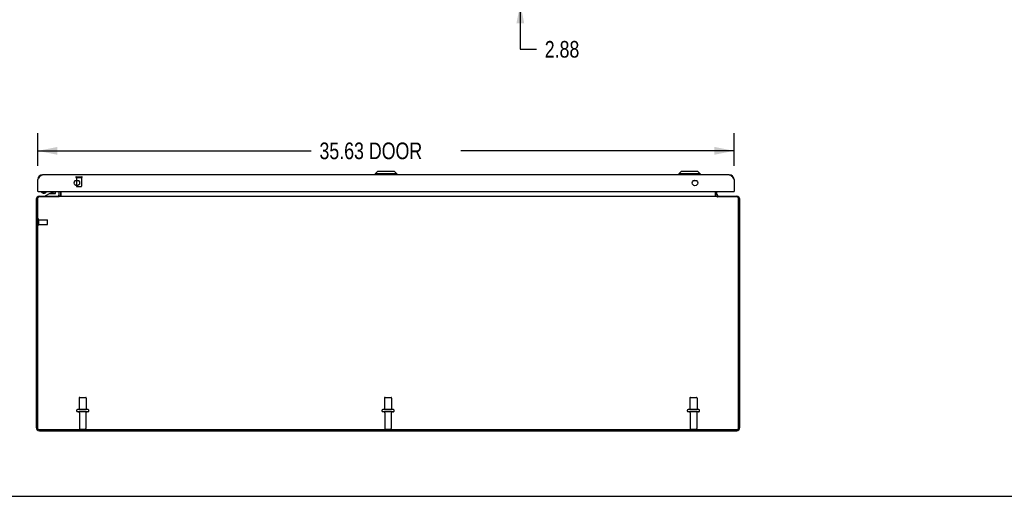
# Model space of a CAD drawing. Header units: inches. Extents: x 0 to 170, y 0 to 110.
# Tile 2 of 10: x 35 to 85, y 0 to 24. Entities that reach past the tile are written whole.
import ezdxf

# ---------------------------------------------------------------- set-up
doc = ezdxf.new("R2010")
doc.units = ezdxf.units.IN
doc.header["$LTSCALE"] = 9.35
doc.header["$MEASUREMENT"] = 0
doc.linetypes.add('HIDDEN', pattern=[0.2, 0.1, -0.1])
doc.layers.get('0').update_dxf_attribs({"linetype": 'CONTINUOUS'})
for name, color, linetype in [('BENT-SUB-8STUDS', 7, 'CONTINUOUS'), ('DEFAULT_2', 8, 'HIDDEN'), ('DIMENSIONS', 7, 'CONTINUOUS')]:
    doc.layers.add(name, color=color, linetype=linetype)
doc.styles.get("Standard").update_dxf_attribs({"font": 'txt', "width": 0.8})
doc.dimstyles.new('DIMSTYLE_1', dxfattribs={"dimtxt": 0.85, "dimasz": 1, "dimexe": 0.18, "dimexo": 0.0625, "dimgap": 0.09, "dimtad": 0, "dimtih": 1, "dimtoh": 1, "dimzin": 4, "dimdsep": 46, "dimtxsty": 'Standard', "dimblk": '_FILLED', "dimblk1": '_FILLED', "dimblk2": '_FILLED', "dimcen": 0.09, "dimadec": 0, "dimazin": 0, "dimtfac": 1, "dimtofl": 0, "dimtmove": 0, "dimatfit": 3, "dimldrblk": '_FILLED', "dimfxl": 0, "dimtolj": 1, "dimtzin": 4, "dimarcsym": 0})
doc.dimstyles.new('DIMSTYLE_2', dxfattribs={"dimtxt": 0.85, "dimasz": 1, "dimexe": 0.18, "dimexo": 0.0625, "dimgap": 0.09, "dimtad": 0, "dimtih": 1, "dimtoh": 1, "dimzin": 4, "dimdsep": 46, "dimtxsty": 'Standard', "dimblk": '_FILLED', "dimblk1": '_FILLED', "dimblk2": '_FILLED', "dimcen": 0.09, "dimadec": 0, "dimazin": 0, "dimtfac": 1, "dimtofl": 0, "dimtmove": 0, "dimatfit": 3, "dimldrblk": '_FILLED', "dimfxl": 0, "dimtolj": 1, "dimtzin": 4, "dimarcsym": 0})

# ---------------------------------------------------------------- blocks, each defined once
blk = doc.blocks.new('_FILLED')
at = {"color": 0, "linetype": 'ByBlock'}
blk.add_solid([(0, 0), (-1, 0.2), (-1, -0.2)], dxfattribs=at)
blk = doc.blocks.new('*D')
at = {"layer": 'BENT-SUB-8STUDS', "color": 2, "linetype": 'CONTINUOUS'}
for p, q in [((120.999, 82.575), (115.101, 82.575)), ((116.001, 82.575), (116.001, 56.659)), ((122.399, 82.575), (124.44, 82.575)), ((123.54, 82.575), (123.54, 70.655)), ((123.54, 54.95), (123.54, 67.68)), ((116.001, 27.325), (116.001, 54.959)), ((122.399, 54.95), (124.44, 54.95)), ((121.699, 28.208), (121.699, 33.013)), ((152.949, 28.025), (152.949, 33.013)), ((121.699, 32.113), (135.865, 32.113)), ((152.949, 32.113), (140.115, 32.113)), ((137.324, 28.025), (137.324, 30.147)), ((152.949, 28.025), (152.949, 30.147)), ((137.324, 29.247), (141.453, 29.247)), ((152.949, 29.247), (149.103, 29.247)), ((120.999, 27.325), (115.101, 27.325))]:
    blk.add_line(p, q, dxfattribs=at)
at = {"layer": 'DIMENSIONS', "color": 2, "linetype": 'CONTINUOUS'}
for p, q in [((35.469, 106.734), (35.469, 108.292)), ((71.469, 106.734), (71.469, 108.292)), ((35.469, 107.392), (51.344, 107.392)), ((71.469, 107.392), (55.594, 107.392)), ((34.927, 106.192), (32.325, 106.192)), ((33.225, 106.192), (33.225, 101.042)), ((33.225, 94.192), (33.225, 99.342)), ((34.927, 94.192), (32.325, 94.192)), ((151.301, 87.386), (150.52, 87.386)), ((151.301, 84.95), (151.301, 87.386)), ((60.235, 84.7), (60.235, 86.952)), ((60.235, 86.952), (61.06, 86.952)), ((154.692, 84.381), (156.179, 86.694)), ((156.179, 86.694), (157.004, 86.694)), ((19.466, 84.7), (21.924, 84.7)), ((21.024, 84.7), (21.024, 55.8)), ((34.912, 84.95), (31.953, 84.95)), ((32.853, 84.95), (32.853, 55.8)), ((59.335, 84.7), (60.968, 84.7)), ((154.481, 84.95), (150.401, 84.95)), ((153.874, 84.197), (150.401, 84.197)), ((151.301, 84.197), (151.301, 82.197)), ((155.324, 84.172), (155.324, 79.528)), ((154.574, 83.497), (154.574, 79.528)), ((59.335, 81.825), (61.016, 81.825)), ((61.016, 81.825), (59.335, 81.825)), ((60.235, 81.825), (60.235, 79.825)), ((60.235, 81.825), (60.235, 58.887)), ((154.574, 80.428), (152.574, 80.428)), ((155.324, 80.428), (157.348, 80.428)), ((37.094, 68.353), (37.094, 66.741)), ((68.344, 68.353), (68.344, 66.741)), ((37.094, 67.453), (48.654, 67.453)), ((68.344, 67.453), (52.904, 67.453)), ((35.546, 66.741), (35.546, 64.212)), ((37.094, 64.212), (37.094, 66.741)), ((68.344, 64.212), (68.344, 66.741)), ((71.171, 64.212), (71.171, 66.741)), ((35.546, 65.112), (33.546, 65.112)), ((37.094, 65.112), (39.022, 65.112)), ((68.344, 65.112), (66.068, 65.112)), ((71.171, 65.112), (73.171, 65.112)), ((60.235, 28.075), (60.235, 57.187)), ((32.853, 24.95), (32.853, 54.1)), ((21.024, 25.2), (21.024, 52.825)), ((60.235, 28.075), (60.235, 30.075)), ((61.016, 28.075), (59.335, 28.075)), ((59.335, 28.075), (61.016, 28.075)), ((19.466, 25.2), (21.924, 25.2)), ((59.335, 25.2), (60.968, 25.2)), ((60.235, 25.2), (60.235, 22.872)), ((34.912, 24.95), (31.953, 24.95)), ((60.235, 22.872), (61.06, 22.872)), ((35.546, 16.909), (35.546, 18.576)), ((71.171, 16.909), (71.171, 18.576)), ((35.546, 17.676), (49.533, 17.676)), ((71.171, 17.676), (57.183, 17.676))]:
    blk.add_line(p, q, dxfattribs=at)
at = {"layer": 'BENT-SUB-8STUDS', "color": 2, "linetype": 'CONTINUOUS'}
for p, rotation in [((116.001, 82.575), 90), ((123.54, 82.575), 90), ((123.54, 54.95), 270), ((121.699, 32.113), 180), ((137.324, 29.247), 180), ((116.001, 27.325), 270)]:
    blk.add_blockref('_FILLED', p, dxfattribs=dict(at, rotation=rotation))
for p in [(152.949, 32.113), (152.949, 29.247)]:
    blk.add_blockref('_FILLED', p, dxfattribs=at)
at = {"layer": 'DIMENSIONS', "color": 2, "linetype": 'CONTINUOUS'}
for p, rotation in [((35.469, 107.392), 180), ((33.225, 106.192), 90), ((33.225, 94.192), 270), ((60.235, 84.7), 270), ((151.301, 84.95), 270), ((154.692, 84.381), 237.2760969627), ((21.024, 84.7), 90), ((32.853, 84.95), 90), ((151.301, 84.197), 90), ((60.235, 81.825), 90), ((60.235, 81.825), 90), ((155.324, 80.428), 180), ((37.094, 67.453), 180), ((37.094, 65.112), 180), ((71.171, 65.112), 180), ((60.235, 28.075), 270), ((60.235, 28.075), 270), ((21.024, 25.2), 270), ((32.853, 24.95), 270), ((60.235, 25.2), 90), ((35.546, 17.676), 180)]:
    blk.add_blockref('_FILLED', p, dxfattribs=dict(at, rotation=rotation))
for p in [(71.469, 107.392), (154.574, 80.428), (68.344, 67.453), (35.546, 65.112), (68.344, 65.112), (71.171, 17.676)]:
    blk.add_blockref('_FILLED', p, dxfattribs=at)
at = {"layer": 'BENT-SUB-8STUDS', "color": 2, "linetype": 'CONTINUOUS', "width": 0.8}
for s, p in [('27.63', (121.84, 69.38)), ('typ.', (122.18, 68.105)), ('55.25', (114.301, 55.384)), ('31.25', (136.29, 31.688)), ('15.63 typ.', (141.878, 28.822))]:
    blk.add_text(s, height=0.85, dxfattribs=at).set_placement(p)
at = {"layer": 'DIMENSIONS', "color": 2, "linetype": 'CONTINUOUS'}
for s, width, p in [('36.00', 0.8, (51.769, 106.967)), ('12.00', 0.8, (31.525, 99.767)), ('.75', 0.8, (148.055, 86.961)), ('2.88', 0.8, (61.485, 86.527)), ('%%c.44', 0.933333, (157.429, 86.269)), ('typ.', 0.8, (147.375, 85.686)), ('typ.', 0.8, (157.429, 84.994)), ('.75', 0.8, (157.773, 80.003)), ('typ.', 0.8, (157.773, 78.728)), ('31.25', 0.8, (49.079, 67.028)), ('1.55', 0.8, (39.447, 64.687)), ('2.83', 0.8, (62.923, 64.687)), ('53.75', 0.8, (58.535, 57.612)), ('59.50', 0.8, (19.324, 54.525)), ('60.00', 0.8, (31.153, 54.525)), ('DOOR', 0.8, (19.664, 53.25)), ('2.88', 0.8, (61.485, 22.447)), ('35.63 DOOR', 0.8, (49.958, 17.251))]:
    blk.add_text(s, height=0.85, dxfattribs=dict(at, width=width)).set_placement(p)

msp = doc.modelspace()

# ---------------------------------------------------------------- linework, layer by layer
at = {"color": 3, "linetype": 'CONTINUOUS'}
for p, q in [((35.546, 15.602), (35.546, 16.209)), ((70.924, 16.456), (35.792, 16.456)), ((71.171, 16.209), (71.171, 15.602)), ((35.469, 15.199), (35.469, 3.515)), ((35.532, 15.238), (35.532, 3.5)), ((35.561, 15.602), (71.156, 15.602)), ((36.604, 15.318), (35.612, 15.318)), ((35.627, 15.357), (71.311, 15.357)), ((36.641, 15.437), (36.641, 15.602)), ((36.641, 15.356), (36.641, 15.337)), ((36.734, 15.377), (36.734, 15.602)), ((70.204, 15.602), (70.204, 15.377)), ((70.297, 15.437), (70.297, 15.602)), ((70.297, 15.356), (70.297, 15.337)), ((70.313, 15.367), (70.31, 15.364)), ((71.326, 15.318), (70.333, 15.318)), ((71.406, 3.5), (71.406, 15.238)), ((71.469, 3.515), (71.469, 15.199)), ((35.612, 3.42), (71.326, 3.42)), ((35.627, 3.357), (71.311, 3.357))]:
    msp.add_line(p, q, dxfattribs=at)
at = {"color": 7, "linetype": 'CONTINUOUS'}
for p, q in [((37.644, 16.134), (37.448, 16.134)), ((52.925, 16.613), (52.807, 16.495)), ((52.807, 16.495), (52.807, 16.456)), ((53.91, 16.495), (52.807, 16.495)), ((53.791, 16.613), (52.925, 16.613)), ((53.791, 16.613), (53.91, 16.495)), ((53.91, 16.495), (53.91, 16.456)), ((68.459, 16.613), (68.341, 16.495)), ((69.444, 16.495), (68.341, 16.495)), ((68.341, 16.495), (68.341, 16.456)), ((69.326, 16.613), (68.459, 16.613)), ((69.269, 16.134), (69.073, 16.134)), ((69.326, 16.613), (69.444, 16.495)), ((69.444, 16.495), (69.444, 16.456)), ((35.561, 15.602), (35.546, 15.602)), ((35.758, 15.602), (35.758, 15.557)), ((35.796, 15.514), (35.776, 15.528)), ((35.915, 15.514), (35.936, 15.528)), ((35.936, 15.528), (35.921, 15.52)), ((35.951, 15.387), (36.144, 15.487)), ((35.951, 15.357), (35.951, 15.387)), ((35.954, 15.602), (35.954, 15.557)), ((36.144, 15.487), (36.434, 15.487)), ((36.279, 15.503), (36.209, 15.503)), ((36.349, 15.503), (36.279, 15.503)), ((36.449, 15.502), (36.449, 15.602)), ((36.619, 15.602), (36.619, 15.417)), ((36.641, 15.356), (36.641, 15.357)), ((36.719, 15.437), (36.719, 15.602)), ((70.219, 15.437), (70.219, 15.602)), ((70.297, 15.356), (70.297, 15.357)), ((71.156, 15.602), (71.171, 15.602)), ((0, 0), (170, 0))]:
    msp.add_line(p, q, dxfattribs=at)
at = {"color": 8, "linetype": 'HIDDEN'}
for p, q in [((37.526, 16.309), (37.526, 15.862)), ((37.526, 16.309), (37.774, 16.309)), ((37.774, 16.309), (37.774, 15.862)), ((35.59, 13.905), (35.59, 14.153)), ((35.59, 14.153), (36.037, 14.153)), ((35.59, 13.905), (36.037, 13.905)), ((37.661, 5.03), (37.661, 4.435)), ((38.027, 5.03), (38.027, 4.435)), ((53.286, 5.03), (53.286, 4.435)), ((53.652, 5.03), (53.652, 4.435)), ((68.911, 5.03), (68.911, 4.435)), ((69.277, 5.03), (69.277, 4.435)), ((37.661, 4.435), (38.027, 4.435)), ((37.678, 4.266), (37.678, 3.465)), ((38.01, 4.266), (38.01, 3.465)), ((53.286, 4.435), (53.652, 4.435)), ((53.303, 4.266), (53.303, 3.465)), ((53.635, 4.266), (53.635, 3.465)), ((68.911, 4.435), (69.277, 4.435)), ((68.928, 4.266), (68.928, 3.465)), ((69.26, 4.266), (69.26, 3.465))]:
    msp.add_line(p, q, dxfattribs=at)
at = {"color": 3, "linetype": 'CONTINUOUS'}
for points in [[(35.546, 16.209), (35.566, 16.242), (35.587, 16.273), (35.607, 16.304), (35.628, 16.333), (35.649, 16.36), (35.669, 16.384), (35.69, 16.405), (35.71, 16.423), (35.731, 16.437), (35.751, 16.448), (35.772, 16.454), (35.792, 16.456)], [(70.924, 16.456), (70.945, 16.454), (70.965, 16.448), (70.986, 16.437), (71.006, 16.423), (71.027, 16.405), (71.048, 16.384), (71.068, 16.36), (71.089, 16.333), (71.109, 16.304), (71.13, 16.273), (71.15, 16.242), (71.171, 16.209)], [(36.641, 15.337), (36.638, 15.335), (36.636, 15.333), (36.634, 15.331), (36.633, 15.33), (36.631, 15.329), (36.629, 15.328), (36.628, 15.328), (36.626, 15.327), (36.624, 15.327), (36.622, 15.326), (36.619, 15.325), (36.617, 15.324), (36.614, 15.323), (36.611, 15.321), (36.608, 15.32), (36.604, 15.318)], [(36.613, 15.377), (36.614, 15.377), (36.615, 15.376), (36.617, 15.375), (36.619, 15.373)], [(36.619, 15.373), (36.625, 15.367), (36.628, 15.364)], [(36.628, 15.364), (36.632, 15.361), (36.635, 15.359)], [(36.711, 15.36), (36.709, 15.358), (36.706, 15.357), (36.704, 15.357)], [(36.734, 15.377), (36.731, 15.377), (36.729, 15.377), (36.727, 15.376), (36.724, 15.374), (36.722, 15.372), (36.72, 15.37), (36.718, 15.368), (36.715, 15.365), (36.713, 15.362), (36.711, 15.36)], [(70.204, 15.377), (70.206, 15.377), (70.209, 15.377), (70.211, 15.376), (70.213, 15.374), (70.216, 15.372), (70.218, 15.37), (70.22, 15.368), (70.222, 15.365), (70.224, 15.362), (70.227, 15.36), (70.229, 15.358), (70.231, 15.357), (70.234, 15.357)], [(70.297, 15.337), (70.299, 15.335), (70.301, 15.333), (70.303, 15.331), (70.305, 15.33), (70.307, 15.329), (70.308, 15.328), (70.31, 15.328), (70.312, 15.327), (70.314, 15.327), (70.316, 15.326), (70.318, 15.325), (70.321, 15.324), (70.324, 15.323), (70.327, 15.321), (70.33, 15.32), (70.333, 15.318)], [(70.31, 15.364), (70.306, 15.361), (70.303, 15.359)], [(70.324, 15.377), (70.323, 15.377), (70.322, 15.376), (70.321, 15.375), (70.318, 15.373), (70.313, 15.367)]]:
    msp.add_lwpolyline(points, dxfattribs=at)
at = {"color": 7, "linetype": 'CONTINUOUS'}
for points in [[(35.776, 15.528), (35.764, 15.539), (35.759, 15.551), (35.758, 15.557)], [(35.811, 15.513), (35.791, 15.52), (35.776, 15.528)], [(35.856, 15.499), (35.839, 15.5), (35.822, 15.503), (35.808, 15.508), (35.796, 15.514)], [(35.856, 15.508), (35.833, 15.509), (35.811, 15.513)], [(35.921, 15.52), (35.901, 15.513), (35.879, 15.509), (35.856, 15.508)], [(35.915, 15.514), (35.904, 15.508), (35.89, 15.503), (35.873, 15.5), (35.856, 15.499)], [(35.954, 15.557), (35.953, 15.551), (35.947, 15.539), (35.936, 15.528)]]:
    msp.add_lwpolyline(points, dxfattribs=at)
at = {"color": 3, "linetype": 'CONTINUOUS'}
for centre in [(37.546, 16.034), (69.171, 16.034)]:
    msp.add_circle(centre, 0.141, dxfattribs=at)
for centre, radius, start, end in [((35.792, 16.209), 0.246, 90, 180), ((70.924, 16.209), 0.246, 0, 90), ((35.627, 15.199), 0.158, 90, 180), ((35.612, 15.238), 0.08, 90, 180), ((35.561, 15.617), 0.015, 180, 270), ((36.561, 15.437), 0.08, 276.845, 360), ((70.377, 15.437), 0.08, 180, 263.155), ((71.156, 15.617), 0.015, 270, 360), ((71.311, 15.199), 0.158, 0, 90), ((71.326, 15.238), 0.08, 0, 90), ((35.627, 3.515), 0.158, 180, 270), ((35.612, 3.5), 0.08, 180, 270), ((71.311, 3.515), 0.158, 270, 360), ((71.326, 3.5), 0.08, 270, 360)]:
    msp.add_arc(centre, radius, start, end, dxfattribs=at)
at = {"color": 7, "linetype": 'CONTINUOUS'}
for centre, radius, start, end in [((36.209, 15.413), 0.09, 90, 124.406), ((36.349, 15.413), 0.09, 55.594, 90), ((36.434, 15.502), 0.015, 270, 360), ((36.559, 15.417), 0.06, 285, 360), ((36.561, 15.437), 0.158, 329.5226, 360), ((70.377, 15.437), 0.158, 180, 210.4774)]:
    msp.add_arc(centre, radius, start, end, dxfattribs=at)
at = {"layer": 'DEFAULT_2', "color": 8, "linetype": 'HIDDEN'}
for p, q in [((37.508, 16.352), (37.792, 16.352)), ((37.508, 16.309), (37.792, 16.309)), ((37.536, 15.852), (37.763, 15.852)), ((35.547, 13.887), (35.547, 14.171)), ((35.59, 13.887), (35.59, 14.171)), ((36.047, 13.915), (36.047, 14.143)), ((37.691, 5.06), (37.997, 5.06)), ((53.316, 5.06), (53.622, 5.06)), ((68.941, 5.06), (69.247, 5.06)), ((38.108, 4.435), (37.579, 4.435)), ((38.108, 4.329), (37.579, 4.329)), ((53.733, 4.435), (53.204, 4.435)), ((53.733, 4.329), (53.204, 4.329)), ((69.358, 4.435), (68.829, 4.435)), ((69.358, 4.329), (68.829, 4.329)), ((37.708, 3.435), (37.98, 3.435)), ((53.333, 3.435), (53.605, 3.435)), ((68.958, 3.435), (69.23, 3.435))]:
    msp.add_line(p, q, dxfattribs=at)
for centre, radius, start, end in [((37.508, 16.33), 0.0215, 90, 270), ((37.792, 16.33), 0.0215, 270, 90), ((37.536, 15.862), 0.01, 180, 270), ((37.764, 15.862), 0.01, 270, 360), ((35.568, 14.171), 0.0215, 360, 180), ((36.037, 14.143), 0.01, 360, 90), ((35.568, 13.887), 0.0215, 180, 0), ((36.037, 13.915), 0.01, 270, 0), ((37.691, 5.03), 0.03, 90, 180), ((37.997, 5.03), 0.03, 0, 90), ((53.316, 5.03), 0.03, 90, 180), ((53.622, 5.03), 0.03, 0, 90), ((68.941, 5.03), 0.03, 90, 180), ((69.247, 5.03), 0.03, 0, 90), ((37.579, 4.382), 0.053, 90, 270), ((37.615, 4.266), 0.0625, 0, 90), ((38.072, 4.266), 0.0625, 90, 180), ((38.108, 4.382), 0.053, 270, 90), ((53.204, 4.382), 0.053, 90, 270), ((53.24, 4.266), 0.0625, 0, 90), ((53.697, 4.266), 0.0625, 90, 180), ((53.733, 4.382), 0.053, 270, 90), ((68.829, 4.382), 0.053, 90, 270), ((68.865, 4.266), 0.0625, 0, 90), ((69.322, 4.266), 0.0625, 90, 180), ((69.358, 4.382), 0.053, 270, 90), ((37.708, 3.465), 0.03, 180, 270), ((37.98, 3.465), 0.03, 270, 360), ((53.333, 3.465), 0.03, 180, 270), ((53.605, 3.465), 0.03, 270, 360), ((68.958, 3.465), 0.03, 180, 270), ((69.23, 3.465), 0.03, 270, 360)]:
    msp.add_arc(centre, radius, start, end, dxfattribs=at)

# ---------------------------------------------------------------- dimensions: what is measured, and where the dimension line sits
at = {"layer": 'BENT-SUB-8STUDS', "color": 2, "linetype": 'CONTINUOUS'}
for base, p1, p2, angle, middle in [((116.001, 27.325), (120.999, 82.575), (120.999, 27.325), 270, (116.001, 55.809)), ((121.699, 32.113), (152.949, 28.025), (121.699, 28.208), 180, (137.99, 32.113))]:
    dim = msp.add_linear_dim(base=base, p1=p1, p2=p2, angle=angle, dimstyle='DIMSTYLE_1', dxfattribs=at)
    dim.commit()
    dim.dimension.update_dxf_attribs({"geometry": '*D', "text_midpoint": middle, "dimtype": 160})
dim = msp.add_linear_dim(base=(123.539932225, 82.574651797), p1=(122.398911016, 54.949651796), p2=(122.398911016, 82.574651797), angle=90, text='<>\\Ptyp.', dimstyle='DIMSTYLE_1', dxfattribs=at)
dim.commit()
dim.dimension.update_dxf_attribs({"geometry": '*D', "text_midpoint": (123.539932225, 69.16774217), "dimtype": 160})
dim = msp.add_linear_dim(base=(152.948911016, 29.247140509), p1=(137.323911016, 28.024651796), p2=(152.948911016, 28.024651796), text='<> typ.', dimstyle='DIMSTYLE_1', dxfattribs=at)
dim.commit()
dim.dimension.update_dxf_attribs({"geometry": '*D', "text_midpoint": (145.277738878, 29.247140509), "dimtype": 160})
at = {"layer": 'DIMENSIONS', "color": 2, "linetype": 'CONTINUOUS'}
for base, p1, p2, middle in [((71.469, 107.392), (35.469, 108.292), (71.469, 108.292), (53.469, 107.392)), ((71.171, 65.112), (68.344, 66.741), (71.171, 66.741), (64.283, 65.112))]:
    dim = msp.add_linear_dim(base=base, p1=p1, p2=p2, dimstyle='DIMSTYLE_1', dxfattribs=at)
    dim.commit()
    dim.dimension.update_dxf_attribs({"geometry": '*D', "text_midpoint": middle, "dimtype": 160})
for base, p1, p2, angle, middle in [((32.853, 24.95), (34.912, 84.95), (34.912, 24.95), 270, (32.853, 54.95)), ((33.225, 94.192), (34.927, 106.192), (34.927, 94.192), 270, (33.225, 100.192)), ((60.235404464, 84.699651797), (59.335404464, 81.824651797), (59.335404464, 84.699651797), 90, (62.845404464, 86.95180805)), ((60.235, 28.075), (59.335, 81.825), (59.335, 28.075), 270, (60.235, 58.037)), ((37.094, 67.453), (68.344, 68.353), (37.094, 68.353), 180, (50.779, 67.453)), ((35.546, 65.112), (37.094, 66.741), (35.546, 66.741), 180, (40.807, 65.112)), ((60.235404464, 28.074651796), (59.335404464, 25.199651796), (59.335404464, 28.074651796), 90, (62.845404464, 22.872421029))]:
    dim = msp.add_linear_dim(base=base, p1=p1, p2=p2, angle=angle, dimstyle='DIMSTYLE_1', dxfattribs=at)
    dim.commit()
    dim.dimension.update_dxf_attribs({"geometry": '*D', "text_midpoint": middle, "dimtype": 160})
for base, p1, p2, angle, text, middle in [((21.024, 25.2), (19.466, 84.7), (19.466, 25.2), 270, '<>\\PDOOR', (21.024, 54.312)), ((151.301, 84.95), (153.874, 84.197), (154.481, 84.95), 90, '<>\\Ptyp.', (148.735, 86.748)), ((154.574, 80.428), (155.324, 84.172), (154.574, 83.497), 180, '<>\\Ptyp.', (159.133, 79.791))]:
    dim = msp.add_linear_dim(base=base, p1=p1, p2=p2, angle=angle, text=text, dimstyle='DIMSTYLE_1', dxfattribs=at)
    dim.commit()
    dim.dimension.update_dxf_attribs({"geometry": '*D', "text_midpoint": middle, "dimtype": 160})
dim = msp.add_linear_dim(base=(71.170819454, 17.675639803), p1=(35.545819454, 18.575639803), p2=(71.170819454, 18.575639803), text='<> DOOR', dimstyle='DIMSTYLE_1', dxfattribs=at)
dim.commit()
dim.dimension.update_dxf_attribs({"geometry": '*D', "text_midpoint": (53.358319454, 17.675639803), "dimtype": 160})
dim = msp.add_diameter_dim_2p(p1=(154.692, 84.381), p2=(154.456, 84.013), text='<>\\Ptyp.', dimstyle='DIMSTYLE_2', dxfattribs=at)
dim.commit()
dim.dimension.update_dxf_attribs({"geometry": '*D', "text_midpoint": (159.015, 86.057), "dimtype": 163})

doc.saveas('drawing.dxf')
